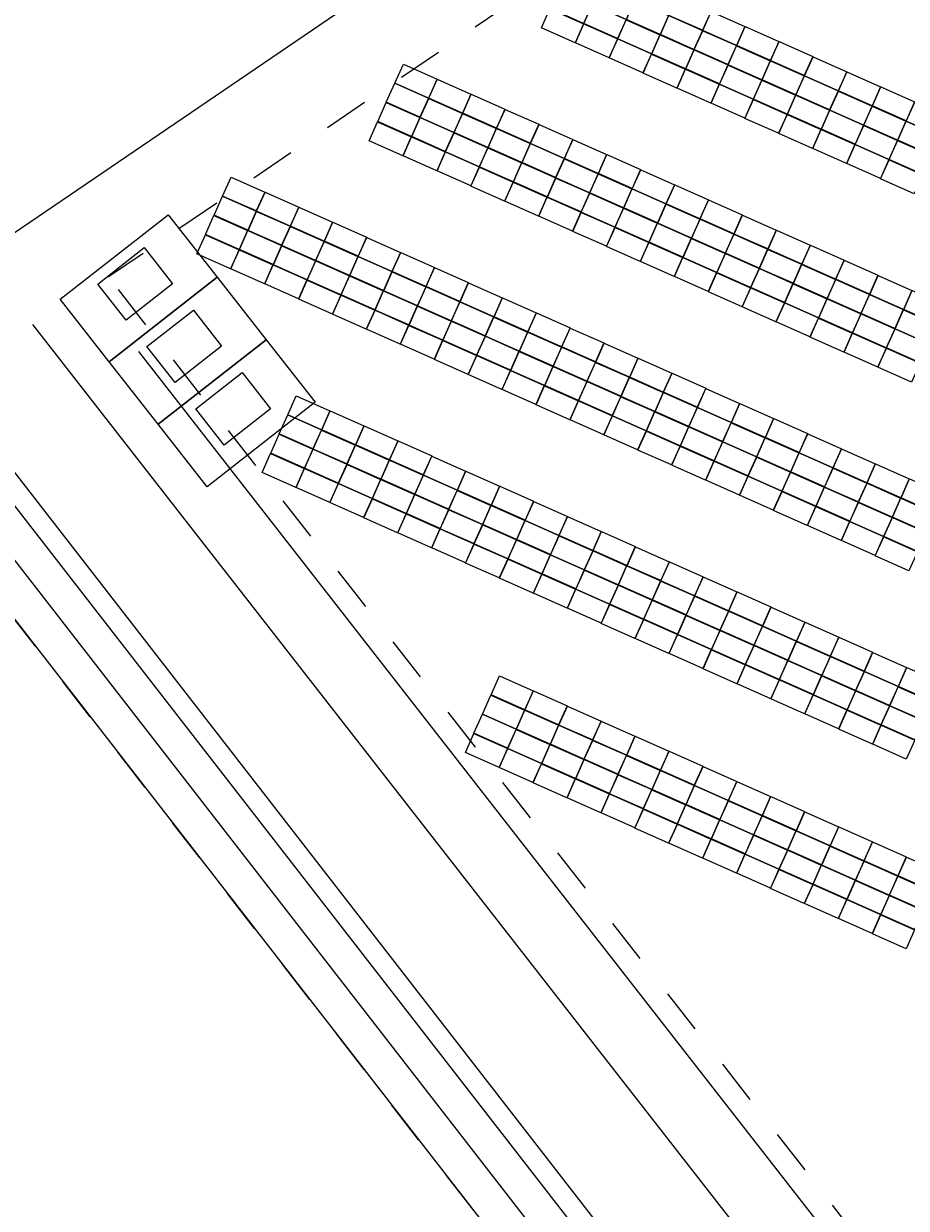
# Model space of a CAD drawing. Header units: metres. Extents: x 232744 to 233931, y 552844 to 554310.
# Tile 17 of 41: x 233458 to 233498, y 553395 to 553448. Entities that reach past the tile are written whole.
import ezdxf

# ---------------------------------------------------------------- set-up
doc = ezdxf.new("R2010")
doc.units = ezdxf.units.M
doc.linetypes.add('NLCS-HIDDEN', pattern=[4, 2, -2])
doc.layers.get('0').update_dxf_attribs({"lineweight": 18})
for name, color, linetype, lineweight in [('BH-N-beplante wallen', 251, 'Continuous', 18), ('BH-N-contouren zonneakker', 251, 'NLCS-HIDDEN', 5), ('BH-N-hekwerk', 251, 'IE-TERREINAFSCHEIDING-KUNSTMATIG-OPEN', 18), ('BH-N-transformatorstations', 251, 'Continuous', 18), ('BH-N-verhard onderhoudspad', 251, 'Continuous', 18), ('GP-Modules', 252, 'Continuous', 9)]:
    doc.layers.add(name, color=color, linetype=linetype, lineweight=lineweight)
doc.styles.add('Arial (bold)', font='arialbd.ttf')
doc.linetypes.add('IE-TERREINAFSCHEIDING-KUNSTMATIG-OPEN', pattern='A,7,-1.5,[67,NLCS.SHX,S=0.75,R=0,X=0,Y=0],-1.5', length=10)

# ---------------------------------------------------------------- blocks, each defined once
blk = doc.blocks.new('Transformatorstation')
at = {"layer": 'BH-N-hekwerk', "linetype": 'IE-TERREINAFSCHEIDING-KUNSTMATIG-OPEN', "flags": 128}
blk.add_lwpolyline([(-1.778, 3.07), (1.778, 3.07), (1.778, -3.07), (-1.778, -3.07)], close=True, dxfattribs=at)
at = {"layer": 'BH-N-transformatorstations', "flags": 128}
blk.add_lwpolyline([(-1.278, 1.32), (0.778, 1.32), (0.778, -1.32), (-1.278, -1.32)], close=True, dxfattribs=at)
at = {"layer": 'BH-N-transformatorstations', "insert": (-0.25, 0), "char_height": 0.00303, "attachment_point": 4, "line_spacing_factor": 0.992596, "style": 'Arial (bold)'}
blk.add_mtext('T', dxfattribs=at)
blk = doc.blocks.new('fs_3851791_full')
for p, q in [((0, 0), (1.65, 0)), ((0, -0.931), (0, 0)), ((1.65, 0), (1.65, -0.931)), ((1.65, -0.931), (0, -0.931)), ((0, -0.943), (1.65, -0.943)), ((0, -1.874), (0, -0.943)), ((1.65, -0.943), (1.65, -1.874)), ((1.65, -1.874), (0, -1.874)), ((0, -1.886), (1.65, -1.886)), ((0, -2.818), (0, -1.886)), ((1.65, -1.886), (1.65, -2.818)), ((1.65, -2.818), (0, -2.818)), ((0, -2.83), (1.65, -2.83)), ((0, -3.761), (0, -2.83)), ((1.65, -2.83), (1.65, -3.761)), ((1.65, -3.761), (0, -3.761))]:
    blk.add_line(p, q)
blk = doc.blocks.new('Groep-14-1')
at = {"layer": 'GP-Modules', "rotation": 336}
for p in [(233482.835, 553451.171, 2.169), (233484.354, 553450.494, 2.169), (233485.873, 553449.818, 2.169), (233487.392, 553449.142, 2.169), (233488.911, 553448.466, 2.169), (233490.43, 553447.789, 2.169), (233491.949, 553447.113, 2.169), (233493.467, 553446.437, 2.169), (233475.121, 553446.11, 2.169), (233494.986, 553445.76, 2.169), (233476.64, 553445.433, 2.169), (233478.159, 553444.757, 2.169), (233496.505, 553445.084, 2.169), (233498.024, 553444.408, 2.169), (233479.678, 553444.081, 2.169), (233481.197, 553443.405, 2.169), (233482.716, 553442.728, 2.169), (233484.235, 553442.052, 2.169), (233467.408, 553441.049, 2.169), (233485.754, 553441.376, 2.169), (233487.273, 553440.699, 2.169), (233468.927, 553440.373, 2.169), (233488.792, 553440.023, 2.169), (233470.446, 553439.696, 2.169), (233471.965, 553439.02, 2.169), (233490.311, 553439.347, 2.169), (233473.484, 553438.344, 2.169), (233491.83, 553438.671, 2.169), (233493.349, 553437.994, 2.169), (233475.003, 553437.667, 2.169), (233494.868, 553437.318, 2.169), (233476.522, 553436.991, 2.169), (233478.041, 553436.315, 2.169), (233496.387, 553436.642, 2.169), (233479.56, 553435.639, 2.169), (233497.906, 553435.966, 2.169), (233481.078, 553434.962, 2.169), (233482.597, 553434.286, 2.169), (233484.116, 553433.61, 2.169), (233485.635, 553432.933, 2.169), (233487.154, 553432.257, 2.169), (233488.673, 553431.581, 2.169), (233470.327, 553431.254, 2.169), (233490.192, 553430.905, 2.169), (233471.846, 553430.578, 2.169), (233473.365, 553429.901, 2.169), (233491.711, 553430.228, 2.169), (233493.23, 553429.552, 2.169), (233474.884, 553429.225, 2.169), (233494.749, 553428.876, 2.169), (233476.403, 553428.549, 2.169), (233477.922, 553427.872, 2.169), (233496.268, 553428.199, 2.169), (233479.441, 553427.196, 2.169), (233497.787, 553427.523, 2.169), (233480.96, 553426.52, 2.169), (233482.479, 553425.844, 2.169), (233483.998, 553425.167, 2.169), (233485.517, 553424.491, 2.169), (233487.036, 553423.815, 2.169), (233488.555, 553423.138, 2.169), (233490.074, 553422.462, 2.169), (233491.593, 553421.786, 2.169), (233493.111, 553421.11, 2.169), (233494.63, 553420.433, 2.169), (233496.149, 553419.757, 2.169), (233479.428, 553418.707, 2.169), (233497.668, 553419.081, 2.169), (233480.947, 553418.03, 2.169), (233482.466, 553417.354, 2.169), (233483.985, 553416.678, 2.169), (233485.504, 553416.002, 2.169), (233487.023, 553415.325, 2.169), (233488.542, 553414.649, 2.169), (233490.061, 553413.973, 2.169), (233491.58, 553413.296, 2.169), (233493.099, 553412.62, 2.169), (233494.618, 553411.944, 2.169), (233496.137, 553411.268, 2.169), (233497.656, 553410.591, 2.169)]:
    blk.add_blockref('fs_3851791_full', p, dxfattribs=at)

msp = doc.modelspace()

# ---------------------------------------------------------------- linework, layer by layer
at = {"layer": 'BH-N-beplante wallen'}
for p, q in [((233415.854, 553481.725), (233710.542, 553102.096)), ((233709.396, 553102.145), (233415.138, 553481.169)), ((233708.211, 553101.225), (233413.954, 553480.249)), ((233412.909, 553478.947), (233707.383, 553099.643))]:
    msp.add_line(p, q, dxfattribs=at)
at = {"layer": 'BH-N-contouren zonneakker'}
for p, q in [((233680.047, 553156.847), (233461.921, 553436.579)), ((233699.043, 553110.39), (233453.023, 553427.277))]:
    msp.add_line(p, q, dxfattribs=at)
at = {"layer": 'BH-N-contouren zonneakker', "flags": 128}
msp.add_lwpolyline([(233706.107, 553145.244), (233734.299, 553284.348), (233726.951, 553317.338, -0.105166), (233726.935, 553319.003), (233727.951, 553324.017), (233749.664, 553431.154), (233680.914, 553585.656), (233461.921, 553436.579)], format="xyb", dxfattribs=at)
at = {"layer": 'BH-N-hekwerk', "flags": 128}
msp.add_lwpolyline([(233414.072, 553229.909), (233504.443, 553117.013), (233450.535, 553073.118), (233628.674, 552844.171), (233643.87, 552867.879), (233650.022, 552897.078), (233662.42, 552909.543), (233738.388, 553284.388), (233730.855, 553318.208), (233731.871, 553323.222), (233753.838, 553431.613), (233682.621, 553591.657), (233450.03, 553433.323)], close=True, dxfattribs=at)
at = {"layer": 'BH-N-verhard onderhoudspad'}
for p, q in [((233458.518, 553434.439), (233710.566, 553111.204)), ((233463.267, 553433.227), (233712.25, 553113.923))]:
    msp.add_line(p, q, dxfattribs=at)

# ---------------------------------------------------------------- block references
at = {"layer": 'BH-N-transformatorstations', "rotation": 308.0869273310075}
for p in [(233463.271, 553436.065), (233465.466, 553433.267), (233467.66, 553430.468)]:
    msp.add_blockref('Transformatorstation', p, dxfattribs=at)
at = {"layer": 'GP-Modules'}
msp.add_blockref('Groep-14-1', (0, 0), dxfattribs=at)

doc.saveas('drawing.dxf')
